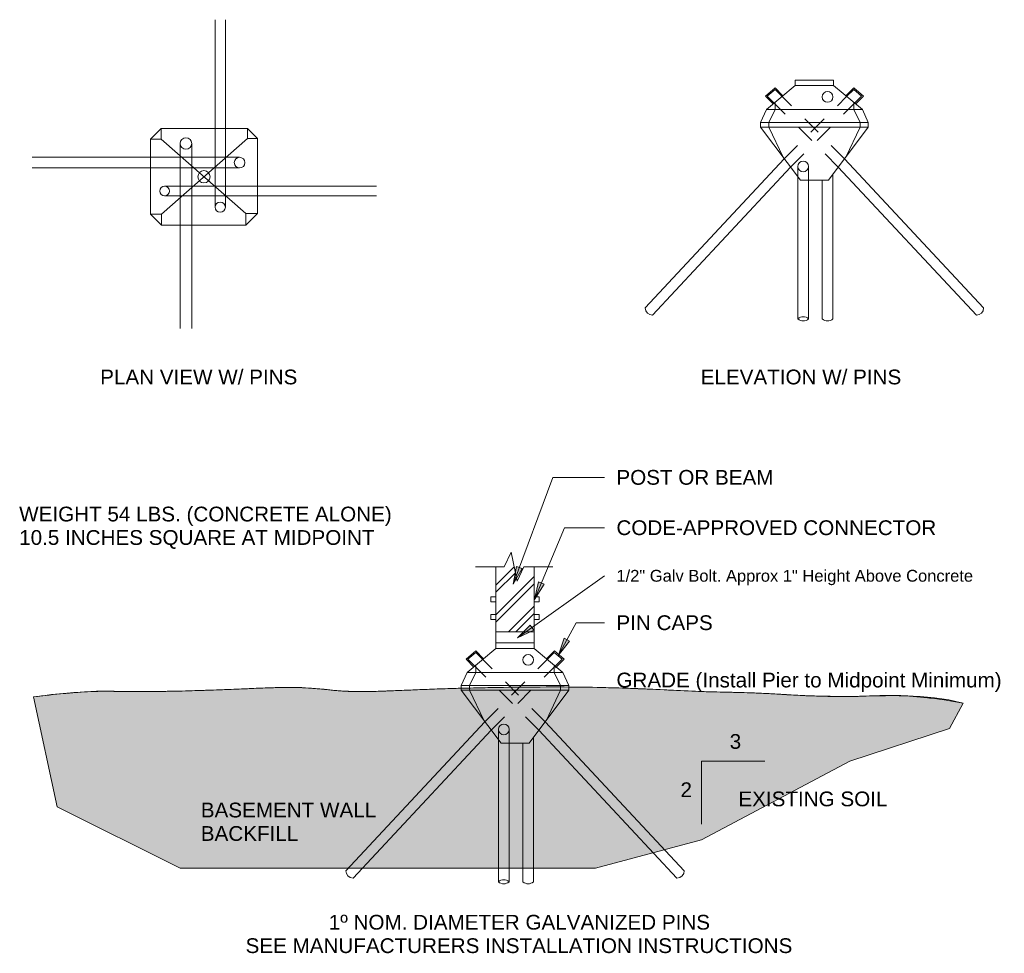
# Model space of a CAD drawing. Header units: inches. Extents: x 2 to 104, y 0 to 81.
# Tile 8 of 8: x 97.59 to 104.16, y 74.95 to 81.17. Entities that reach past the tile are written whole.
import ezdxf

# ---------------------------------------------------------------- set-up
doc = ezdxf.new("R2010")
doc.units = ezdxf.units.IN
doc.header["$MEASUREMENT"] = 0
doc.linetypes.add('Dash 1_8_', pattern=[0.25, 0.125, -0.125])
doc.layers.add('A-DETL', color=7, linetype='Continuous', lineweight=18, true_color=0x00a600)
for name, color, linetype, lineweight in [('A-DETL-GENF', 7, 'Continuous', 18), ('A-DETL-THIN', 7, 'Continuous', 18), ('G-ANNO-TEXT', 7, 'Continuous', 9)]:
    doc.layers.add(name, color=color, linetype=linetype, lineweight=lineweight)
doc.styles.add('Arial', font='Arial.ttf', dxfattribs={"height": 0.098425})
doc.styles.add('Arial_1', font='arial.ttf', dxfattribs={"height": 0.07874})

msp = doc.modelspace()

# ---------------------------------------------------------------- hatches: boundary and pattern name
at = {"layer": 'A-DETL-GENF'}
h = msp.add_hatch(dxfattribs=at)
h.set_pattern_fill('FP_1', color=256, style=0, pattern_type=2)
h.set_pattern_definition([(45, (80.58682, 0), (-0.09899495, 0.09899495), []), (45, (80.58682, 0.15), (-0.09899495, 0.09899495), [])])
h.paths.add_polyline_path([(101.0233, 77.089), (101.0233, 77.5224), (100.9535, 77.5224), (100.9103, 77.4259), (100.869, 77.619), (100.8241, 77.5224), (100.7679, 77.5224), (100.7679, 77.089), (100.9854, 77.089)], flags=0)
at = {"layer": 'A-DETL-GENF', "true_color": 0x808080}
h = msp.add_hatch(dxfattribs=at)
h.set_pattern_fill('FP_3', color=8, style=0, pattern_type=2)
h.set_pattern_definition([(0, (80.586823, 0), (0.16, 0.04), [0.013, -0.107, 0.013, -0.107, -0.64]), (0, (80.586823, 0), (0.16, 0.04), [-0.24, 0.013, -0.227, 0.013, -0.107, -0.28]), (0, (80.586823, 0), (0.16, 0.04), [-0.6, 0.013, -0.067, 0.013, -0.187]), (120, (80.646823, 0.02), (-0.114641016, 0.118564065), [0.013, -0.107, 0.013, -0.107, -0.64]), (120, (80.646823, 0.02), (-0.114641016, 0.118564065), [-0.24, 0.013, -0.227, 0.013, -0.107, -0.28]), (120, (80.646823, 0.02), (-0.114641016, 0.118564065), [-0.6, 0.013, -0.067, 0.013, -0.187]), (240, (80.666823, 0.1), (-0.045358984, -0.158564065), [0.013, -0.107, 0.013, -0.107, -0.64]), (240, (80.666823, 0.1), (-0.045358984, -0.158564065), [-0.24, 0.013, -0.227, 0.013, -0.107, -0.28]), (240, (80.666823, 0.1), (-0.045358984, -0.158564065), [-0.6, 0.013, -0.067, 0.013, -0.187])])
h.paths.add_polyline_path([(101.4312, 75.5124), (102.1383, 75.7019), (103.1263, 76.2272), (103.792, 76.4435), (103.8809, 76.6133), (103.6814, 76.6446), (103.4896, 76.6625), (103.3029, 76.6629), (103.1292, 76.6578), (102.9771, 76.6591), (102.8416, 76.6627), (102.7216, 76.6689), (102.6135, 76.6755), (102.5141, 76.68), (102.4205, 76.6834), (102.2396, 76.6878), (102.1463, 76.6908), (102.0488, 76.6945), (101.7146, 76.7098), (101.5868, 76.7145), (101.4484, 76.7181), (101.3009, 76.7204), (101.1436, 76.7211), (100.9816, 76.7204), (100.8182, 76.7185), (100.6575, 76.7156), (100.5037, 76.7117), (100.3596, 76.7071), (100.0085, 76.6931), (99.9137, 76.6907), (99.827, 76.691), (99.7464, 76.6939), (99.6703, 76.7006), (99.5952, 76.708), (99.5188, 76.7141), (99.4371, 76.7179), (99.347, 76.7176), (99.2443, 76.7148), (98.8245, 76.6986), (98.6576, 76.6937), (98.4961, 76.6913), (98.3412, 76.6903), (98.2083, 76.6926), (98.0674, 76.6907), (97.8903, 76.6773), (97.6863, 76.6548), (97.8433, 75.9214), (98.6637, 75.5124), (100.9854, 75.5124)], flags=0)
at = {"layer": 'G-ANNO-TEXT'}
for points in [[(100.8834, 77.4064), (100.9441, 77.5099), (100.905, 77.5244)], [(101.0244, 77.3053), (101.0893, 77.4061), (101.0509, 77.4222)], [(100.913, 77.0485), (101.0212, 77.1003), (100.9969, 77.1341)], [(101.1845, 76.9324), (101.2591, 77.0263), (101.2225, 77.0462)]]:
    msp.add_hatch(color=256, dxfattribs=at).paths.add_polyline_path(points, flags=0)

# ---------------------------------------------------------------- linework, layer by layer
at = {"layer": 'A-DETL', "color": 7, "linetype": 'Dash 1_8_'}
for p, q in [((103.0916, 80.242), (102.6763, 80.6573)), ((102.6901, 80.242), (103.1055, 80.6573)), ((103.0498, 80.1866), (102.6234, 80.613)), ((102.7319, 80.1866), (103.1583, 80.613)), ((101.0963, 76.4895), (100.681, 76.9048)), ((100.6949, 76.4895), (101.1102, 76.9048)), ((101.0545, 76.434), (100.6281, 76.8604)), ((100.7367, 76.434), (101.1631, 76.8604))]:
    msp.add_line(p, q, dxfattribs=at)
at = {"layer": 'A-DETL', "color": 7}
for p, q in [((100.8241, 77.5224), (100.869, 77.619)), ((100.869, 77.619), (100.9103, 77.4259)), ((100.8241, 77.5224), (100.631, 77.5224)), ((100.9103, 77.4259), (100.9535, 77.5224)), ((100.9535, 77.5224), (101.1483, 77.5224))]:
    msp.add_line(p, q, dxfattribs=at)
at = {"layer": 'A-DETL-THIN'}
for p, q in [((98.8968, 81.1691), (98.8968, 79.9191)), ((98.965, 81.1691), (98.965, 79.9191)), ((102.6291, 80.7138), (102.5643, 80.6594)), ((102.5716, 80.5695), (102.7631, 80.7302)), ((102.6809, 80.662), (102.6291, 80.7138)), ((102.7631, 80.7668), (103.0186, 80.7668)), ((102.7631, 80.7302), (102.7631, 80.7668)), ((103.0186, 80.7302), (102.7631, 80.7302)), ((103.0186, 80.7302), (103.0186, 80.7668)), ((103.2101, 80.5695), (103.0186, 80.7302)), ((103.1008, 80.662), (103.1526, 80.7138)), ((103.1526, 80.7138), (103.2174, 80.6594)), ((102.5643, 80.6594), (102.6171, 80.6066)), ((102.6294, 80.7042), (102.5765, 80.6598)), ((102.6234, 80.613), (102.5765, 80.6598)), ((102.6763, 80.6573), (102.6294, 80.7042)), ((103.1055, 80.6573), (103.1523, 80.7042)), ((103.1523, 80.7042), (103.2052, 80.6598)), ((103.1583, 80.613), (103.2052, 80.6598)), ((103.2174, 80.6594), (103.1647, 80.6066)), ((102.6294, 80.5695), (102.6294, 80.618)), ((103.1523, 80.5695), (103.1523, 80.618)), ((102.532, 80.4844), (102.5716, 80.5695)), ((103.2101, 80.5695), (102.5716, 80.5695)), ((102.6294, 80.5695), (102.587, 80.4844)), ((103.1523, 80.5695), (103.1947, 80.4844)), ((103.2498, 80.4844), (103.2101, 80.5695)), ((103.2498, 80.4844), (102.532, 80.4844)), ((102.532, 80.452), (102.532, 80.4844)), ((103.2498, 80.452), (102.532, 80.452)), ((102.7977, 80.0993), (102.532, 80.452)), ((102.587, 80.4844), (102.587, 80.452)), ((102.587, 80.452), (102.6824, 80.2523)), ((102.984, 80.0993), (103.2498, 80.452)), ((103.1947, 80.452), (103.0993, 80.2523)), ((103.1947, 80.4844), (103.1947, 80.452)), ((103.2498, 80.452), (103.2498, 80.4844)), ((98.5368, 80.443), (98.4671, 80.3732)), ((99.1128, 80.443), (98.5368, 80.443)), ((98.5368, 80.443), (98.5368, 80.3732)), ((99.1781, 80.3776), (99.1128, 80.443)), ((99.1128, 80.443), (99.1128, 80.3776)), ((98.4671, 80.3732), (98.4671, 79.8732)), ((98.4671, 80.3732), (98.5368, 80.3732)), ((98.5368, 80.3732), (99.1006, 79.8776)), ((98.5402, 79.8732), (99.1128, 80.3776)), ((98.6637, 79.1111), (98.6637, 80.3436)), ((98.7408, 79.1111), (98.7408, 80.3436)), ((99.1781, 80.3776), (99.1128, 80.3776)), ((99.1781, 79.8776), (99.1781, 80.3776)), ((97.6767, 80.2516), (99.0599, 80.2516)), ((101.7633, 79.2481), (102.6901, 80.242)), ((101.8117, 79.1997), (102.7319, 80.1866)), ((102.7802, 80.1908), (102.7802, 79.1752)), ((102.8516, 80.1908), (102.8516, 79.1752)), ((103.97, 79.1997), (103.0498, 80.1866)), ((104.0184, 79.2481), (103.0916, 80.242)), ((97.6767, 80.1811), (99.0599, 80.1811)), ((103.014, 80.1391), (103.014, 79.1752)), ((99.9729, 80.0588), (98.5601, 80.0588)), ((102.7977, 80.0993), (102.984, 80.0993)), ((102.9426, 80.0993), (102.9426, 79.1752)), ((99.9729, 79.9951), (98.5601, 79.9951)), ((98.4671, 79.8732), (98.5402, 79.8001)), ((98.4671, 79.8732), (98.5402, 79.8732)), ((98.5402, 79.8001), (98.5402, 79.8732)), ((99.1006, 79.8001), (99.1781, 79.8776)), ((99.1781, 79.8776), (99.1006, 79.8776)), ((99.1006, 79.8001), (99.1006, 79.8776)), ((98.5402, 79.8001), (99.1006, 79.8001)), ((100.869, 77.619), (100.8241, 77.5224)), ((100.9103, 77.4259), (100.869, 77.619)), ((100.8241, 77.5224), (100.7679, 77.5224)), ((100.7679, 77.5224), (100.7679, 77.089)), ((100.7679, 77.0143), (100.7679, 77.5224)), ((100.9535, 77.5224), (100.9103, 77.4259)), ((101.0233, 77.5224), (100.9535, 77.5224)), ((101.0233, 77.089), (101.0233, 77.5224)), ((101.0233, 77.0143), (101.0233, 77.5224)), ((100.7679, 77.3219), (100.7352, 77.3219)), ((100.7352, 77.3219), (100.7352, 77.2877)), ((101.0233, 77.3219), (101.056, 77.3219)), ((101.056, 77.3219), (101.056, 77.2877)), ((100.7352, 77.2877), (100.7679, 77.2877)), ((101.056, 77.2877), (101.0233, 77.2877)), ((100.7679, 77.2044), (100.7352, 77.2044)), ((100.7352, 77.2044), (100.7352, 77.1702)), ((100.7352, 77.1702), (100.7679, 77.1702)), ((101.0233, 77.2044), (101.056, 77.2044)), ((101.056, 77.1702), (101.0233, 77.1702)), ((101.056, 77.2044), (101.056, 77.1702)), ((100.7679, 77.089), (101.0233, 77.089)), ((100.7679, 77.089), (101.0233, 77.089)), ((100.5764, 76.817), (100.7679, 76.9777)), ((100.7679, 77.0143), (101.0233, 77.0143)), ((100.7679, 76.9777), (100.7679, 77.0143)), ((101.0233, 76.9777), (100.7679, 76.9777)), ((101.0233, 76.9777), (101.0233, 77.0143)), ((101.2148, 76.817), (101.0233, 76.9777)), ((100.6339, 76.9612), (100.569, 76.9069)), ((100.569, 76.9069), (100.6218, 76.8541)), ((100.6341, 76.9517), (100.5813, 76.9073)), ((100.6281, 76.8604), (100.5813, 76.9073)), ((100.6857, 76.9094), (100.6339, 76.9612)), ((100.681, 76.9048), (100.6341, 76.9517)), ((101.1056, 76.9094), (101.1574, 76.9612)), ((101.1102, 76.9048), (101.1571, 76.9517)), ((101.1571, 76.9517), (101.2099, 76.9073)), ((101.1574, 76.9612), (101.2222, 76.9069)), ((101.1631, 76.8604), (101.2099, 76.9073)), ((101.2222, 76.9069), (101.1651, 76.8498)), ((100.6341, 76.817), (100.6341, 76.8655)), ((101.1571, 76.817), (101.1571, 76.8655)), ((100.5367, 76.7319), (100.5764, 76.817)), ((101.2148, 76.817), (100.5764, 76.817)), ((100.6341, 76.817), (100.5917, 76.7319)), ((101.1571, 76.817), (101.1995, 76.7319)), ((101.2545, 76.7319), (101.2148, 76.817)), ((101.2545, 76.7319), (100.5367, 76.7319)), ((100.5367, 76.6994), (100.5367, 76.7319)), ((100.5917, 76.7319), (100.5917, 76.6994)), ((101.1995, 76.7319), (101.1995, 76.6994)), ((101.2545, 76.6994), (101.2545, 76.7319)), ((97.6863, 76.6548), (97.8433, 75.9214)), ((101.2545, 76.6994), (100.5367, 76.6994)), ((100.8025, 76.3467), (100.5367, 76.6994)), ((100.5917, 76.6994), (100.6871, 76.4998)), ((100.9887, 76.3467), (101.2545, 76.6994)), ((101.1995, 76.6994), (101.1041, 76.4998)), ((103.792, 76.4435), (103.8809, 76.6133)), ((99.7681, 75.4956), (100.6949, 76.4895)), ((102.0232, 75.4956), (101.0963, 76.4895)), ((99.8164, 75.4472), (100.7367, 76.434)), ((100.7849, 76.4383), (100.7849, 75.4227)), ((100.8564, 76.4383), (100.8564, 75.4227)), ((101.0188, 76.3866), (101.0188, 75.4227)), ((101.9748, 75.4472), (101.0545, 76.434)), ((103.1263, 76.2272), (103.792, 76.4435)), ((100.8025, 76.3467), (100.9887, 76.3467)), ((100.9473, 76.3467), (100.9473, 75.4227)), ((102.1383, 75.7019), (103.1263, 76.2272)), ((102.1383, 75.8062), (102.1383, 76.2272)), ((102.1383, 76.2272), (102.5593, 76.2272)), ((97.8433, 75.9214), (98.6637, 75.5124)), ((101.4312, 75.5124), (102.1383, 75.7019)), ((98.6637, 75.5124), (101.4312, 75.5124))]:
    msp.add_line(p, q, dxfattribs=at)
for centre, radius in [((102.9783, 80.6542), 0.0357), ((98.7022, 80.3436), 0.0386), ((99.0599, 80.2163), 0.0353), ((102.8159, 80.1908), 0.0357), ((98.8226, 80.122), 0.0408), ((98.5601, 80.0269), 0.0319), ((98.9309, 79.9191), 0.0341), ((100.983, 76.9017), 0.0357), ((100.8206, 76.4383), 0.0357)]:
    msp.add_circle(centre, radius, dxfattribs=at)
for centre, radius, start, end in [((101.8117, 79.2481), 0.0484, 180, 270), ((103.97, 79.2481), 0.0484, 270, 0), ((102.8159, 79.1354), 0.0535, 48.07425, 131.92575), ((102.8159, 79.215), 0.0535, 228.07425, 311.92575), ((102.9783, 79.215), 0.0535, 228.07425, 311.92575), ((99.8164, 75.4956), 0.0484, 180, 270), ((101.9748, 75.4956), 0.0484, 270, 0), ((100.8206, 75.3829), 0.0535, 48.07425, 131.92575), ((100.8206, 75.4624), 0.0535, 228.07425, 311.92575), ((100.983, 75.4624), 0.0535, 228.07425, 311.92575)]:
    msp.add_arc(centre, radius, start, end, dxfattribs=at)
for points, knots in [([(97.6863, 76.6548), (98.0297, 76.7031), (98.2978, 76.6796), (99.1162, 76.7082), (99.4843, 76.7275), (99.8007, 76.6773), (100.2856, 76.7113), (101.4572, 76.7317), (102.1226, 76.6852), (102.5522, 76.6852), (103.0619, 76.6406), (103.6308, 76.6804), (103.8809, 76.6133)], [0, 0, 0, 0, 0.0398557, 0.0803177, 0.1222021, 0.1548415, 0.2097934, 0.2743731, 0.3373827, 0.3820555, 0.424042, 0.4612885, 0.4612885, 0.4612885, 0.4612885]), ([(103.8809, 76.6133), (103.8131, 76.626), (103.7133, 76.6417), (103.6004, 76.654), (103.5367, 76.6594), (103.4896, 76.6627), (103.4426, 76.6647), (103.3799, 76.6652), (103.3024, 76.6631), (103.2276, 76.6599), (103.1703, 76.6581), (103.1289, 76.6576), (103.0892, 76.6578), (103.0377, 76.6582), (102.952, 76.6594), (102.8389, 76.6621), (102.7393, 76.6676), (102.6665, 76.6726), (102.5952, 76.6766), (102.5132, 76.6801), (102.42, 76.6837), (102.3299, 76.6857), (102.2102, 76.6882), (102.053, 76.6938), (101.8388, 76.7047), (101.5936, 76.7152), (101.3073, 76.7215), (100.9824, 76.7212), (100.7076, 76.717), (100.5023, 76.7118), (100.3568, 76.7073), (100.2285, 76.702), (100.1111, 76.697), (100.0069, 76.6929), (99.9123, 76.6902), (99.8402, 76.6906), (99.7863, 76.692), (99.7462, 76.6937), (99.7074, 76.6966), (99.6702, 76.7006), (99.6394, 76.704), (99.6144, 76.7065), (99.5952, 76.7081), (99.576, 76.7096), (99.5507, 76.7116), (99.5065, 76.7152), (99.4383, 76.7188), (99.349, 76.718), (99.2479, 76.7152), (99.1249, 76.7103), (98.9888, 76.7044), (98.8535, 76.6996), (98.7396, 76.6958), (98.6301, 76.6929), (98.5224, 76.6914), (98.4166, 76.6908), (98.3528, 76.6903), (98.3053, 76.6904), (98.261, 76.6912), (98.2086, 76.6927), (98.1441, 76.6936), (98.0693, 76.6913), (97.9831, 76.6855), (97.8609, 76.6751), (97.7588, 76.6638), (97.6863, 76.6548)], [0, 0, 0, 0, 0.020833, 0.03125, 0.036458, 0.041667, 0.046875, 0.052083, 0.0625, 0.072917, 0.078125, 0.083333, 0.088542, 0.09375, 0.104167, 0.125, 0.145833, 0.15625, 0.166667, 0.1875, 0.208333, 0.229167, 0.25, 0.291667, 0.333333, 0.375, 0.416667, 0.458333, 0.5, 0.520833, 0.541667, 0.5625, 0.583333, 0.604167, 0.625, 0.645833, 0.65625, 0.666667, 0.677083, 0.6875, 0.697917, 0.703125, 0.708333, 0.713542, 0.71875, 0.729167, 0.75, 0.770833, 0.791667, 0.8125, 0.833333, 0.854167, 0.864583, 0.875, 0.895833, 0.90625, 0.916667, 0.921875, 0.927083, 0.9375, 0.947917, 0.958333, 0.96875, 0.979167, 1, 1, 1, 1])]:
    msp.add_open_spline(points, degree=3, knots=knots, dxfattribs=at)
at = {"layer": 'G-ANNO-TEXT'}
for p, q in [((100.8834, 77.4064), (101.1478, 78.1184)), ((101.1478, 78.1184), (101.4912, 78.1184)), ((101.0244, 77.3053), (101.2249, 77.7828)), ((101.2249, 77.7828), (101.4912, 77.7828)), ((100.905, 77.5244), (100.8834, 77.4064)), ((100.8834, 77.4064), (100.9441, 77.5099)), ((100.9441, 77.5099), (100.905, 77.5244)), ((100.913, 77.0485), (101.4912, 77.4623)), ((101.0509, 77.4222), (101.0244, 77.3053)), ((101.0244, 77.3053), (101.0893, 77.4061)), ((101.0893, 77.4061), (101.0509, 77.4222)), ((100.9969, 77.1341), (100.913, 77.0485)), ((101.0212, 77.1003), (100.9969, 77.1341)), ((101.1845, 76.9324), (101.3021, 77.1496)), ((101.3021, 77.1496), (101.4912, 77.1496)), ((100.913, 77.0485), (101.0212, 77.1003)), ((101.2225, 77.0462), (101.1845, 76.9324)), ((101.2591, 77.0263), (101.2225, 77.0462)), ((101.1845, 76.9324), (101.2591, 77.0263))]:
    msp.add_line(p, q, dxfattribs=at)

# ---------------------------------------------------------------- texts
at = {"layer": 'G-ANNO-TEXT', "attachment_point": 1}
for s, insert, char_height, width, style in [('PLAN VIEW W/ PINS', (98.1307, 78.8367), 0.098425, 1.606531, 'Arial'), ('ELEVATION W/ PINS', (102.1326, 78.8367), 0.098425, 1.628625, 'Arial'), ('POST OR BEAM', (101.5712, 78.1676), 0.098425, 1.265656, 'Arial'), ('WEIGHT 54 LBS. (CONCRETE ALONE)', (97.5909, 77.923), 0.098425, 3.017375, 'Arial'), ('CODE-APPROVED CONNECTOR', (101.5712, 77.832), 0.098425, 2.578656, 'Arial'), ('10.5 INCHES SQUARE AT MIDPOINT', (97.5909, 77.7667), 0.098425, 2.869031, 'Arial'), ('1/2" Galv Bolt. Approx 1" Height Above Concrete', (101.5712, 77.5017), 0.07874, 2.95425, 'Arial_1'), ('PIN CAPS', (101.5712, 77.1988), 0.09843, 0.776437, 'Arial'), ('GRADE (Install Pier to Midpoint Minimum)', (101.5712, 76.8165), 0.098425, 3.083656, 'Arial'), ('3', (102.3261, 76.4072), 0.0984, 0.07575, 'Arial'), ('2', (101.9981, 76.0853), 0.0984, 0.07575, 'Arial'), ('EXISTING SOIL', (102.384, 76.0242), 0.098425, 1.205688, 'Arial'), ('BASEMENT WALL', (98.8014, 75.9501), 0.098425, 1.417156, 'Arial'), ('BACKFILL', (98.8014, 75.7938), 0.09843, 0.78275, 'Arial'), ('1º NOM. DIAMETER GALVANIZED PINS', (99.6544, 75.2022), 0.098425, 3.071031, 'Arial'), ('SEE MANUFACTURERS INSTALLATION INSTRUCTIONS', (99.0997, 75.0459), 0.098425, 4.415594, 'Arial')]:
    msp.add_mtext(s, dxfattribs=dict(at, insert=insert, char_height=char_height, width=width, style=style))

doc.saveas('drawing.dxf')
